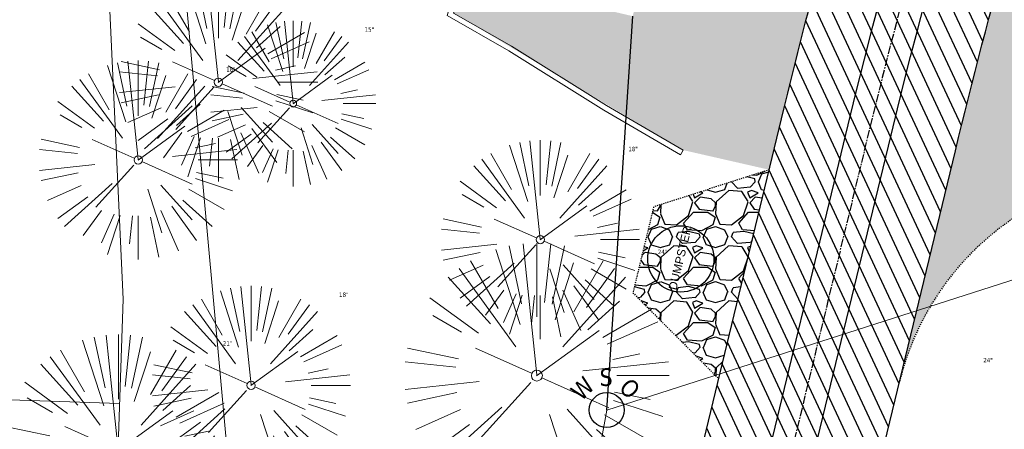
# Model space of a CAD drawing. Header units: feet. Extents: x 1134296 to 1140710, y 647902 to 649877.
# Tile 24 of 57: x 1134482 to 1134571, y 648863 to 648900. Entities that reach past the tile are written whole.
import ezdxf
from ezdxf.enums import TextEntityAlignment as Align
from ezdxf.lldxf.tags import DXFTag

# ---------------------------------------------------------------- set-up
doc = ezdxf.new("R2010")
doc.units = ezdxf.units.FT
doc.header["$MEASUREMENT"] = 0
doc.linetypes.add('CENTER2', pattern=[1.125, 0.75, -0.125, 0.125, -0.125])
doc.linetypes.add('RAD', pattern=[0.13, 0.08, -0.05])
for name, color, linetype in [('-HARDWARE', 7, 'Continuous'), ('C-PRKG-ASPH', 8, 'Continuous'), ('C-PRKG-GRVL', 8, 'Continuous'), ('C-ROAD-ASPHALT', 1, 'Continuous'), ('C-ROAD-CNTR', 1, 'CENTER2'), ('C-ROAD-GRVL', 1, 'RAD'), ('C-SWLK-GRVL', 6, 'RAD'), ('C-SWLK-GRVL-PATT', 8, 'Continuous'), ('C-UTIL-WATER-MEP', 7, 'WATER (.5x)'), ('G-XREF', 7, 'Continuous'), ('V-UTIL-WATR-STRC', 8, 'Continuous')]:
    doc.layers.add(name, color=color, linetype=linetype)
for name, color, linetype, lineweight in [('V-SITE-VEGE', 55, 'Continuous', 18), ('V-SITE-VEGE-TEXT', 8, 'Continuous', 18), ('V-SITE-WALL', 8, 'Continuous', 18), ('V-UTIL-POWR-LINE-UNDR', 8, 'EXIST_PROP POWER UNDERGROUND LINE 1', 15), ('V-UTIL-WATR-LINE', 8, 'WATER', 15)]:
    doc.layers.add(name, color=color, linetype=linetype, lineweight=lineweight)
doc.styles.add('Arial', font='arial.ttf')
doc.styles.add('SEI-Dim & Leader', font='tahoma.ttf')
doc.styles.get("Standard").update_dxf_attribs({"font": 'arial.ttf'})
tags = doc.linetypes.add('EXIST_PROP POWER UNDERGROUND LINE 1', pattern='A,1.5,-0.2,["P-UG",Standard,S=0.08,R=0,X=-0.1,Y=-0.04],-0.3', length=2).pattern_tags.tags
tags[6] = DXFTag(74, 10)
tags = doc.linetypes.add('WATER', pattern='A,1.5,-0.2,["W",Standard,S=0.08,R=0,X=-0.1,Y=-0.04],-0.05', length=1.75).pattern_tags.tags
tags[6] = DXFTag(74, 10)
tags = doc.linetypes.add('WATER (.5x)', pattern='A,0.75,-0.2,["W",Standard,S=0.08,R=0,X=-0.1,Y=-0.04],-0.05', length=1).pattern_tags.tags
tags[6] = DXFTag(74, 10)
pattern_1 = [(228.012787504, (3.6, 5), (-40.00000000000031, -45.00000000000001), [0.67268, -66.5954402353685]), (184.969740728, (3.15, 4.5), (59.99999999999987, 5.000000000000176), [1.15434, -114.27962380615]), (132.510447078, (2, 4.4), (50.00000000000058, -54.99999999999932), [0.8139400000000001, -80.5801629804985]), (267.273689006, (0.05, 3.15), (5.000000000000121, 100.0000000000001), [1.05119, -104.067790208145]), (292.833654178, (0, 2.1), (-24.99999999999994, 60.00000000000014), [1.030775, -102.0468656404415]), (357.273689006, (0.4, 1.15), (-100.0000000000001, 5.000000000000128), [1.05119, -104.067790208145]), (37.6942404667, (1.45, 1.1), (-64.99999999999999, -49.99999999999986), [1.390145, -137.62424274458]), (72.2553283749, (2.55, 1.95), (35.00000000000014, 110), [1.31244, -129.9316074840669]), (121.429565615, (2.95, 3.2), (-40.0000000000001, 64.99999999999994), [1.05475, -104.420365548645]), (175.236358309, (2.4, 4.1), (54.99999999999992, -5.00000000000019), [1.20416, -59.0038128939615]), (222.397437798, (1.2, 4.2), (-59.99999999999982, -54.99999999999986), [1.55724, -154.1668750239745]), (138.814074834, (5, 3.1), (-35.00000000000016, 30), [0.5315049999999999, -52.61922406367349]), (171.46923439, (4.600000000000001, 3.45), (64.99999999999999, -9.999999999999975), [1.011185, -100.107557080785]), (225, (3.6, 3.6), (-5.551115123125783e-16, -4.999999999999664), [0.707105, -6.3639628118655]), (203.198590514, (3.25, 4.2), (24.99999999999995, 9.999999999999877), [0.38079, -37.6980755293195]), (291.801409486, (2.9, 4.050000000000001), (-4.99999999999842, 15.00000000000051), [0.538515, -26.3873090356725]), (30.96375653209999, (3.1, 3.55), (15.00000000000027, 9.999999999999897), [0.874645, -28.2801144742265]), (161.565051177, (3.85, 4), (10.00000000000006, -4.999999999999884), [0.632455, -15.178933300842]), (16.389540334, (0, 4.050000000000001), (49.99999999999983, 15.00000000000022), [0.886, -87.714225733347]), (70.3461759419, (0.8500000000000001, 4.3), (-20.0000000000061, -55.00000000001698), [0.7433049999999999, -73.58703873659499]), (293.198590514, (3.85, 5), (-9.999999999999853, 24.99999999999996), [0.761575, -37.3172905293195]), (343.610459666, (4.149999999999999, 4.3), (-49.99999999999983, 15.00000000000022), [0.8859999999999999, -87.71422573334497]), (339.44395478, (0, 0.95), (-25.00000000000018, 10.00000000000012), [0.8543999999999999, -41.86561872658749]), (294.775140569, (0.8, 0.65), (-25.00000000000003, 55.00000000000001), [0.71589, -70.87321531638]), (66.8014094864, (3.9, 0), (9.999999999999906, 24.99999999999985), [0.761575, -37.3172905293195]), (17.3540246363, (4.2, 0.7000000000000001), (-64.99999999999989, -19.99999999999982), [0.838155, -82.97711807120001]), (69.44395478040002, (1.45, 0), (-10.00000000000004, -24.99999999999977), [0.4272, -42.29281872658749]), (101.309932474, (3.6, 0), (-4.999999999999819, 20.00000000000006), [0.25495, -25.240147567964]), (165.963756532, (3.55, 0.25), (14.99999999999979, -5.000000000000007), [1.030775, -19.5847531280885]), (186.009005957, (2.55, 0.5), (50.00000000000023, 4.999999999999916), [0.9552499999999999, -94.56961587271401]), (303.690067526, (3.1, 3.1), (-4.999999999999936, 9.999999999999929), [0.7211099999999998, -17.30664637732]), (353.157226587, (3.5, 2.5), (85.00000000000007, -10.00000000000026), [1.25897, -124.6378131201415]), (60.9453959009, (4.75, 2.35), (-19.99999999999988, -34.99999999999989), [0.51478, -50.963370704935]), (90, (5, 2.8), (-4.999999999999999, 5), [0.3, -4.699999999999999]), (120.256437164, (2.45, 0.65), (20.00000000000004, -35.00000000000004), [0.69462, -68.76759994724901]), (48.01278750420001, (2.1, 1.25), (40, 44.99999999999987), [1.34536, -65.92276023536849]), (0, (3, 2.25), (5, 5), [1.3, -3.7]), (325.3048464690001, (4.3, 2.25), (50.0000000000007, -34.99999999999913), [0.7905699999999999, -78.26637150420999]), (254.054604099, (4.95, 1.8), (-5.000000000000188, -20.00000000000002), [0.72801, -35.6725394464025]), (207.645975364, (4.75, 1.1), (-94.99999999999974, -50.00000000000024), [1.185325, -117.347370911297]), (175.42607874, (3.7, 0.55), (-64.99999999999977, 5.000000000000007), [1.253995, -124.1453670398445])]

# ---------------------------------------------------------------- blocks, each defined once
blk = doc.blocks.new('V-UTIL-WATR-Water Shutoff')
blk.add_circle((0, 0), 0.03999999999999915)
at = {"style": 'SEI-Dim & Leader'}
blk.add_text('S', height=0.04, dxfattribs=at).set_placement((-0.001441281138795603, 0.05518861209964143), align=Align.CENTER)
for s, rotation, p in [('W', 45, (-0.04144128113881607, 0.03518861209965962)), ('O', 315, (0.03855871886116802, 0.03518861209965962))]:
    blk.add_text(s, height=0.04, rotation=rotation, dxfattribs=at).set_placement(p, align=Align.CENTER)
blk = doc.blocks.new('*U847', base_point=(1134535.172, 648864.348))
at = {"xscale": 39.73102651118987, "yscale": 39.73102651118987, "zscale": 39.73102651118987}
blk.add_blockref('V-UTIL-WATR-Water Shutoff', (1134535.172, 648864.348), dxfattribs=at)
blk = doc.blocks.new('*U900', base_point=(1134535.172, 648864.348))
at = {"xscale": 39.73102651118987, "yscale": 39.73102651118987, "zscale": 39.73102651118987}
blk.add_blockref('V-UTIL-WATR-Water Shutoff', (1134535.172, 648864.348), dxfattribs=at)
blk = doc.blocks.new('V-SITE-VEGE-Coniferious Tree 2')
at = {"color": 0, "linetype": 'ByBlock'}
for p, q in [((-0.0574950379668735, 0.2703678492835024), (-0.1039851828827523, 0.4890788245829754)), ((-0.0003172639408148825, 0.0025937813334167), (-0.05229705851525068, 0.4972664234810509)), ((-3.601054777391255e-05, 0.2219193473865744), (-3.601054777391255e-05, 0.5000060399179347)), ((0.02890183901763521, 0.2753366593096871), (0.05222503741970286, 0.4972664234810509)), ((0.0571938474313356, 0.2692740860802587), (0.1039131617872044, 0.4890788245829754)), ((-0.06264093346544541, 0.1926377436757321), (-0.1545378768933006, 0.4755369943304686)), ((-0.1460065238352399, 0.2528363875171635), (-0.2500390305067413, 0.4330260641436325)), ((0.06850648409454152, 0.2109817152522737), (0.1382469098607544, 0.425630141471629)), ((0.139142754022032, 0.2410654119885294), (0.2499670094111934, 0.4330260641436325)), ((-0.07913071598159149, 0.1088658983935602), (-0.2939353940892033, 0.4045257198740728)), ((0.1868724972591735, 0.2572635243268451), (0.2938633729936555, 0.4045257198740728)), ((-0.1756943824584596, 0.1950752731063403), (-0.3346129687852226, 0.3715878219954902)), ((0.09777767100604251, 0.108636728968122), (0.3345409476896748, 0.3715878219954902)), ((-0.2201011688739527, 0.1598873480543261), (-0.4045617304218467, 0.2938993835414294)), ((0.1919663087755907, 0.1728666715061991), (0.3115823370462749, 0.2805763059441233)), ((-0.2844040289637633, 0.1641894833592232), (-0.393144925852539, 0.2269610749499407)), ((0.2487690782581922, 0.143647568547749), (0.4329900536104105, 0.2500030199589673)), ((0.2658942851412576, 0.1183972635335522), (0.4567507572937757, 0.2033670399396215)), ((-0.0009318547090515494, -0.0006770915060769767), (0.2349564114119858, 0.1707208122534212)), ((-0.2961437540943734, 0.06292784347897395), (-0.4891148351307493, 0.1039491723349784)), ((-0.01992166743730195, 0.008854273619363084), (-0.2318825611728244, 0.1032199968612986)), ((0.2872695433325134, 0.06106323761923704), (0.3884790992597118, 0.08257391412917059)), ((-0.3060292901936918, 0.03215663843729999), (-0.4973024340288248, 0.05226104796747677)), ((0.173080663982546, 0.01818771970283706), (0.497230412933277, 0.05226104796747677)), ((0.3024988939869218, 0), (0.4999700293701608, 0)), ((-0.2182782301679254, -0.02292736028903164), (-0.4973024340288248, -0.05226104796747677)), ((-0.02300503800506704, -0.02554197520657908), (-0.2137781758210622, -0.2373882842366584)), ((0.01849546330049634, -0.008260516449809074), (0.2719985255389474, -0.1211160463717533)), ((-0.302185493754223, -0.0642195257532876), (-0.4891148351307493, -0.1039491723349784)), ((0.2936342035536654, -0.06241742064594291), (0.4274066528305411, -0.09084484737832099)), ((0.2891445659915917, -0.09395946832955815), (0.4755009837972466, -0.1545018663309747)), ((-0.2881436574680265, -0.1282723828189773), (-0.4568227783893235, -0.2033670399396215)), ((-0.1320480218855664, -0.1188660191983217), (-0.3716238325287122, -0.3345769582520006)), ((0.04781873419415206, -0.1473038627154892), (0.1192466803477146, -0.3671294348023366)), ((0.1143820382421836, -0.1271057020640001), (0.2718110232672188, -0.301920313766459)), ((0.2555295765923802, -0.1475434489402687), (0.4329900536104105, -0.2500030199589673)), ((-0.254528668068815, -0.1848980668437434), (-0.4045617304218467, -0.2938993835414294)), ((0.2253521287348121, -0.2029399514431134), (0.3715518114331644, -0.3345769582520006)), ((-0.1842986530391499, -0.2536176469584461), (-0.2766747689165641, -0.3807650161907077)), ((0.1131111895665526, -0.2541280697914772), (0.2033310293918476, -0.4567867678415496)), ((0.1688618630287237, -0.2324611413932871), (0.2938633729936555, -0.4045257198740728)), ((-0.1213812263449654, -0.2725449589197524), (-0.1855903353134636, -0.4167758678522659)), ((-0.09098502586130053, -0.2799408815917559), (-0.1545378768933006, -0.4755369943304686)), ((-0.02966136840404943, -0.2817638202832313), (-0.04434904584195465, -0.4216092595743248)), ((-3.601054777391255e-05, -0.2817638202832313), (-3.601054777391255e-05, -0.5000060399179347)), ((0.06104806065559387, -0.2873055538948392), (0.1039131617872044, -0.4890788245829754))]:
    blk.add_line(p, q, dxfattribs=at)
blk.add_circle((-3.601054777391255e-05, 0), 0.02083358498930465)
blk = doc.blocks.new('C_XBASE-PACTOLA_02403811')
at = {"layer": 'V-SITE-WALL', "flags": 128}
blk.add_lwpolyline([(1134534.966387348, 648925.3558447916), (1134526.38641549, 648916.9091733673), (1134521.286832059, 648900.3121323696), (1134526.549206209, 648897.3166867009), (1134535.156112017, 648891.9301198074), (1134542.10752488, 648887.8942024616), (1134541.85647512, 648887.4617975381), (1134534.897887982, 648891.5018801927), (1134526.292793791, 648896.887313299), (1134520.691167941, 648900.0758676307), (1134525.945584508, 648917.1768266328), (1134534.615612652, 648925.7121552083)], close=True, dxfattribs=at)
at = {"layer": 'V-UTIL-POWR-LINE-UNDR', "flags": 128}
for points in [[(1134480.127728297, 648231.4910384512), (1134494.996471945, 648496.1691917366), (1134496.354631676, 648566.44434151), (1134464.634199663, 648641.5326281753), (1134459.677329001, 648691.5978201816), (1134473.792826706, 648747.2770438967), (1134487.668805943, 648772.8760612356), (1134492.621603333, 648802.5716343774), (1134496.091176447, 648841.0190152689), (1134500.796308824, 648860.3211453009), (1134494.587384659, 648928.3795930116), (1134495.610681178, 649027.1179445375), (1134495.955, 649106.737), (1134599.221251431, 649131.4978260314), (1134637.553107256, 649168.5421751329), (1134656.340245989, 649214.8847448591), (1134694.635392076, 649279.0850905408), (1134746.477990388, 649319.7325033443), (1134803.106029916, 649342.8457422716), (1134848.624546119, 649349.4784079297), (1134877.799434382, 649337.8966334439), (1134908.972639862, 649315.1325047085), (1134965.723883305, 649315.5318607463), (1135021.655, 649297.834), (1135074.570971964, 649267.2988659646), (1135109.814885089, 649210.9488559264), (1135119.855903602, 649164.3586520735), (1135144.601334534, 649102.1495441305)], [(1134473.064766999, 648231.4851816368), (1134478.456472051, 648413.8985310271), (1134486.335689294, 648507.9673143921), (1134488.00060163, 648563.7146524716), (1134458.971848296, 648637.4778226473), (1134452.334526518, 648694.363610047), (1134469.755962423, 648757.0102291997), (1134484.270288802, 648785.6038176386), (1134490.079328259, 648837.1034557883), (1134491.323436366, 648874.3994407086), (1134488.842662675, 648927.9953235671), (1134492.850503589, 649108.173474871)], [(1134443.143, 648866.544), (1134491.008135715, 648864.9473293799)]]:
    blk.add_lwpolyline(points, dxfattribs=at)
at = {"layer": 'V-UTIL-WATR-LINE', "flags": 128}
blk.add_lwpolyline([(1134591.097, 648882.276), (1134535.172, 648864.348), (1134533.85, 648857.053), (1134522.209554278, 648792.1098621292), (1134626.051242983, 648720.737395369), (1134717.163755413, 648725.1374681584), (1134753.653, 648734.572), (1134963.231, 648772.059), (1135008.674239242, 648766.4398010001)], dxfattribs=at)
at = {"layer": 'V-UTIL-WATR-STRC', "flags": 128}
blk.add_lwpolyline([(1134535.172, 648864.348), (1134537.526, 648900.026)], dxfattribs=at)
at = {"layer": 'V-SITE-VEGE'}
for p, xscale, yscale, zscale in [((1134499.968, 648894.043), 17.99978256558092, 17.99978256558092, 17.99978256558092), ((1134506.747, 648892.112), 14.99981880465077, 14.99981880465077, 14.99981880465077), ((1134492.701, 648887.003), 17.99978256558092, 17.99978256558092, 17.99978256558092), ((1134529.15, 648879.787), 17.99978256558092, 17.99978256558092, 17.99978256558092), ((1134502.931, 648866.59), 17.99978256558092, 17.99978256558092, 17.99978256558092), ((1134490.902, 648860.692), 20.99974632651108, 20.99974632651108, 20.99974632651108)]:
    blk.add_blockref('V-SITE-VEGE-Coniferious Tree 2', p, dxfattribs=dict(at, xscale=xscale, yscale=yscale, zscale=zscale))
at = {"layer": 'V-SITE-VEGE', "xscale": 23.99971008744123, "yscale": 23.99971008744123, "zscale": 23.99971008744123, "rotation": 8.537736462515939e-07}
blk.add_blockref('V-SITE-VEGE-Coniferious Tree 2', (1134528.835, 648867.475), dxfattribs=at)
at = {"layer": 'V-UTIL-WATR-STRC'}
for name in ['*U847', '*U900']:
    blk.add_blockref(name, (1134535.172, 648864.348), dxfattribs=at)
at = {"layer": 'V-UTIL-WATR-STRC', "xscale": 39.73102651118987, "yscale": 39.73102651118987, "zscale": 39.73102651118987}
blk.add_blockref('V-UTIL-WATR-Water Shutoff', (1134535.172, 648864.348), dxfattribs=at)
at = {"layer": 'V-SITE-VEGE-TEXT', "char_height": 0.4, "attachment_point": 7, "style": 'SEI-Dim & Leader'}
for s, insert in [('15"', (1134513.226453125, 648898.612)), ('18"', (1134500.67634375, 648895.003)), ('18"', (1134537.12534375, 648887.787)), ('24"', (1134539.802125, 648878.475)), ('18"', (1134510.90634375, 648874.59)), ('21"', (1134500.373234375, 648870.192)), ('24"', (1134569.307594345, 648868.6749999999))]:
    blk.add_mtext(s, dxfattribs=dict(at, insert=insert))
blk = doc.blocks.new('C_PBASE-PACTOLA_02403811')
at = {"layer": '-HARDWARE'}
blk.add_circle((1134541.883952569, 648878.0399625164), 2.999999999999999, dxfattribs=at)
at = {"layer": 'C-ROAD-ASPHALT'}
blk.add_lwpolyline([(1134633.649625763, 648994.1535019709), (1134723.234794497, 649000.6014174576, -0.3003133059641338), (1134907.703644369, 648897.0203221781), (1134943.5624042, 648827.4079753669, -0.2429416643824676), (1134943.472635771, 648735.6471404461, -0.01448214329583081), (1134938.281078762, 648725.8872446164), (1134902.771388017, 648660.9021647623, -0.1112368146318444), (1134861.541195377, 648614.0501326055), (1134757.483908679, 648538.5664206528, 0.1783965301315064), (1134706.299016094, 648462.144128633, -0.4786295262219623), (1134656.994557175, 648438.877100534, -0.1281532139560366), (1134626.710174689, 648464.732186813), (1134623.062749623, 648469.9579645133, -0.1042089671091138), (1134584.046954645, 648561.8052956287), (1134566.403948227, 648651.5934078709, -0.01381007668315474), (1134561.903038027, 648678.391101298), (1134552.825444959, 648743.3771249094, -0.09433329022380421), (1134558.209758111, 648852.4537669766), (1134566.77306571, 648887.8397463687, -0.03644235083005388), (1134590.864287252, 648962.9741265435, -0.2864198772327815)], format="xyb", close=True, dxfattribs=at)
blk.add_lwpolyline([(1134641.753924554, 648097.236757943, -0.04745863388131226), (1134675.306121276, 648187.2144013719, 0.3533595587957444), (1134666.801823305, 648223.938865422, -0.1061807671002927), (1134644.201008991, 648251.02779896), (1134637.908204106, 648263.0052472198), (1134624.340160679, 648241.5287128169), (1134586.209279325, 648314.1053565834), (1134596.832358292, 648319.6865924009, 0.4142135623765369), (1134601.03389425, 648333.1901880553), (1134601.03389425, 648333.1901880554, -0.272198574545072), (1134605.099853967, 648418.2428533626), (1134606.838864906, 648420.9012729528, -0.1021731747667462), (1134622.244871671, 648436.3835698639, 0.468797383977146), (1134623.08730174, 648444.0239125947, -0.03941359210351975), (1134613.58995056, 648455.5746915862), (1134609.942525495, 648460.8004692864, -0.1042089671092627), (1134568.347173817, 648558.7203512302), (1134550.704167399, 648648.5084634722, -0.01381007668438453), (1134546.056886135, 648676.177626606), (1134536.979293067, 648741.163650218, -0.0943332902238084), (1134542.658637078, 648856.2170945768), (1134551.221944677, 648891.6030739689, -0.01079874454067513), (1134557.394969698, 648914.8990641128)], format="xyb", dxfattribs=at)
at = {"layer": 'C-ROAD-CNTR', "flags": 128}
blk.add_lwpolyline([(1134682.815781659, 648422.2458494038), (1134669.21986276, 648425.8462855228, -0.1774687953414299), (1134620.150062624, 648460.1534391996), (1134616.502637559, 648465.3792168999, -0.1042089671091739), (1134576.197064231, 648560.2628234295), (1134558.554057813, 648650.0509356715, -0.01381007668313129), (1134553.979962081, 648677.2843639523), (1134544.902369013, 648742.2703875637, -0.09433329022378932), (1134550.434197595, 648854.3354307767), (1134558.997505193, 648889.7214101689, -0.1428635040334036), (1134712.374228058, 649156.8312964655), (1134786.199238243, 649227.8108874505, -0.04164346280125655), (1134812.006441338, 649248.7876063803), (1134833.030879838, 649263.1487701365, -0.2654684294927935), (1134926.96397912, 649270.7084407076), (1134949.260464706, 649260.2481514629, -0.03670103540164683), (1135013.162783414, 649224.3333579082), (1135075.321908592, 649183.1273199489, -0.3025232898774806), (1135105.389164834, 649111.5845632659), (1135099.687602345, 649081.8875520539, -0.04927264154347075), (1135094.100293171, 649063.036833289), (1135036.844839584, 648922.3955038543, -0.009218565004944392), (1135029.58001939, 648905.4517031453), (1134962.363987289, 648756.3352782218, -0.01915469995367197), (1134945.301367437, 648722.0511597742), (1134909.791676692, 648657.06607992, -0.111236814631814), (1134866.238656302, 648607.5744966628), (1134762.181369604, 648532.0907847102, 0.3229446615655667), (1134716.395894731, 648393.2215671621), (1134719.721086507, 648382.7059234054, -0.1714240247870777), (1134715.287797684, 648249.5554414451), (1134707.163513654, 648228.7837741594, -0.02272318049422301), (1134688.713657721, 648187.2766264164, 0.05045028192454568), (1134653.344169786, 648094.1277041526)], format="xyb", dxfattribs=at)
at = {"layer": 'C-ROAD-GRVL', "flags": 128}
blk.add_lwpolyline([(1134622.967656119, 648909.6471722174), (1134574.023876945, 648882.9411007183, 0.2115403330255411), (1134561.699824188, 648866.8756950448)], format="xyb", dxfattribs=at)
at = {"layer": 'C-SWLK-GRVL'}
blk.add_lwpolyline([(1134549.894702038, 648886.1185365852), (1134539.422848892, 648882.751001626), (1134537.541185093, 648874.9754411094), (1134545.31467479, 648867.1925844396)], dxfattribs=at)
at = {"layer": 'C-UTIL-WATER-MEP', "flags": 128}
for points in [[(1134713.292159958, 648416.2441137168), (1134669.731849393, 648427.7796426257, -0.1774687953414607), (1134621.79009064, 648461.2981261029), (1134618.142665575, 648466.5239038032, -0.1042089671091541), (1134578.159536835, 648560.6484414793), (1134560.516530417, 648650.4365537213, -0.01381007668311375), (1134555.960731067, 648677.5610482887), (1134546.883138, 648742.5470719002, -0.09433329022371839), (1134552.378087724, 648853.8650148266), (1134560.941395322, 648889.2509942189, -0.1428635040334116), (1134713.760384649, 649155.3895718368), (1134787.585394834, 649226.3691628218, -0.04164346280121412), (1134813.134525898, 649247.1361145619), (1134834.158964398, 649261.4972783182, -0.2654684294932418), (1134926.114524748, 649268.8977979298), (1134948.411010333, 649258.437508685, -0.03670103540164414), (1135012.057719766, 649222.6663743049), (1135074.216844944, 649181.4603363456, -0.302523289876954), (1135103.425036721, 649111.961658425), (1135097.723474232, 649082.264647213, -0.04927264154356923), (1135092.247911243, 649063.7909428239), (1135034.992457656, 648923.1496133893, -0.009218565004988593), (1135027.756696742, 648906.273587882), (1134960.540664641, 648757.1571629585, -0.01915469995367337), (1134943.546295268, 648723.0101809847), (1134908.036604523, 648658.0251011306, -0.1112368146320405), (1134865.064291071, 648609.1934056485), (1134761.007004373, 648533.7096936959, 0.1574684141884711), (1134714.965670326, 648470.6755079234, 0.1574684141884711)], [(1134709.845560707, 648413.0189530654), (1134668.707876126, 648423.9129284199, -0.1774687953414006), (1134618.510034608, 648459.0087522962), (1134614.862609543, 648464.2345299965, -0.1042089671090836), (1134574.234591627, 648559.8772053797), (1134556.591585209, 648649.6653176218, -0.01381007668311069), (1134551.999193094, 648677.0076796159), (1134542.921600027, 648741.9937032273, -0.09433329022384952), (1134548.490307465, 648854.8058467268), (1134557.053615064, 648890.191826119, -0.0889232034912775), (1134635.562402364, 649068.4731093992, -0.07678502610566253)]]:
    blk.add_lwpolyline(points, format="xyb", dxfattribs=at)
at = {"layer": '-HARDWARE', "insert": (1134540.755707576, 648875.3460319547), "char_height": 0.7499999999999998, "attachment_point": 1, "rotation": 76.39611750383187, "style": 'Arial'}
blk.add_mtext_dynamic_manual_height_columns('DUMPSTER', width=6.52807008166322, gutter_width=0.9999999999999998, heights=[0], dxfattribs=at)
blk = doc.blocks.new('C_PHTCH-PACTOLA_02403811')
at = {"layer": 'C-PRKG-ASPH'}
h = blk.add_hatch(dxfattribs=at)
h.set_pattern_fill('ANSI31', color=256, scale=10, angle=70)
h.set_pattern_definition([(115, (0, 0), (-1.132884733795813, -0.5282728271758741), [])])
edge = h.paths.add_edge_path(flags=16)
edge.add_arc((1135093.567290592, 648760.3570235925), 541.9999999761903, 143.5703577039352, 153.2664360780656, ccw=False)
edge.add_arc((1135093.567290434, 648760.3570237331), 541.9999997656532, 133.8742793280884, 143.5703577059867, ccw=False)
edge.add_line((1134717.918854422, 649151.0643979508), (1134791.743864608, 649222.0439889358))
edge.add_arc((1134924.814897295, 649083.6384245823), 191.9999999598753, 124.33581191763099, 133.8742793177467, ccw=False)
edge.add_line((1134816.518779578, 649242.1816391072), (1134837.543218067, 649256.5428028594))
edge.add_arc((1134886.614896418, 649184.7029087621), 87.00000000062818, 64.86660358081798, 124.33581191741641, ccw=False)
edge.add_line((1134923.566161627, 649263.4658695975), (1134945.862647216, 649253.0055803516))
edge.add_arc((1134736.896871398, 648807.5874571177), 491.9999999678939, 56.45911934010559, 64.86660355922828, ccw=False)
edge.add_line((1135008.742528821, 649217.6654234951), (1135070.901654, 649176.4593855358))
edge.add_arc((1135036.644680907, 649124.7828938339), 62.00000000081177, -10.868034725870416, 56.45911933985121, ccw=False)
edge.add_line((1135097.532652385, 649113.0929439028), (1135091.831089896, 649083.3959326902))
edge.add_arc((1135001.481196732, 649100.7423100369), 92.00000001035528, 337.8486329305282, 349.13196525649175, ccw=False)
edge.add_line((1135086.690765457, 649066.0532714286), (1135029.43531187, 648925.4119419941))
edge.add_arc((1134573.749357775, 649110.9228871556), 491.9999995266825, 335.73595333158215, 337.84863296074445, ccw=False)
edge.add_line((1135022.286728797, 648908.7392420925), (1134970.105907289, 648792.9779079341))
edge.add_line((1134970.105907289, 648792.9779079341), (1134955.070696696, 648759.622817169))
edge.add_arc((1134506.533324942, 648961.8064625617), 492.0000003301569, 331.3465562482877, 335.7359533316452, ccw=False)
edge.add_line((1134938.281078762, 648725.8872446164), (1134902.771388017, 648660.9021647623))
edge.add_arc((1134778.161263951, 648728.9926705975), 142.0000000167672, 305.95733191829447, 331.34655630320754, ccw=False)
edge.add_line((1134861.541195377, 648614.0501326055), (1134757.483908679, 648538.5664206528))
edge.add_arc((1134835.579196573, 648430.9089730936), 133.0000000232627, 125.9573319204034, 166.4171722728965)
edge.add_arc((1134672.277915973, 648470.363906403), 35.00000000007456, 244.10855969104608, 346.41717227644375, ccw=False)
edge.add_arc((1134691.461854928, 648509.9128519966), 78.95614352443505, 214.9055155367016, 244.1168481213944, ccw=False)
edge.add_line((1134626.710174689, 648464.732186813), (1134623.062749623, 648469.9579645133))
edge.add_arc((1134821.506139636, 648608.4650796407), 241.9999999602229, 191.1167612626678, 214.9138039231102, ccw=False)
edge.add_line((1134584.046954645, 648561.8052956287), (1134566.403948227, 648651.5934078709))
edge.add_arc((1135049.172208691, 648746.4554480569), 491.9999999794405, 187.9519260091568, 191.1167612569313, ccw=False)
edge.add_line((1134561.903038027, 648678.391101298), (1134552.825444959, 648743.3771249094))
edge.add_arc((1134842.017716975, 648783.7730382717), 292.0000000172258, 166.3961174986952, 187.9519260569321, ccw=False)
edge.add_line((1134558.209758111, 648852.4537669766), (1134566.77306571, 648887.8397463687))
edge.add_arc((1135093.567290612, 648760.357023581), 542.0000000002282, 158.0478401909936, 166.396117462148, ccw=False)
edge.add_arc((1135093.567290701, 648760.357023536), 542.0000000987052, 153.2664360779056, 158.0478401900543, ccw=False)
edge = h.paths.add_edge_path()
edge.add_line((1134664.934415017, 648091.0186503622), (1134641.753924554, 648097.236757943))
edge.add_arc((1135131.441785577, 647965.8792352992), 506.9999999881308, 154.1154939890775, 164.9840567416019, ccw=False)
edge.add_arc((1135131.44177555, 647965.8792402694), 506.9999887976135, 153.4314984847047, 154.115493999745, ccw=False)
edge.add_arc((1134241.513528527, 648410.9103548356), 488.0000000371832, 333.4314984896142, 338.6383717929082)
edge.add_line((1134695.987914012, 648233.1548120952), (1134704.112198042, 648253.9264793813))
edge.add_arc((1134529.027803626, 648322.4060737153), 188.0000000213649, 338.6383717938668, 377.1954705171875)
edge.add_arc((1134651.306425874, 648360.2470375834), 60.00000000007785, 17.1954705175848, 74.97265706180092)
edge.add_line((1134666.863224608, 648418.1951696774), (1134661.500576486, 648419.8056636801))
edge.add_arc((1134691.489318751, 648509.9450223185), 94.99699278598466, 223.9418846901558, 251.5980721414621, ccw=False)
edge.add_arc((1134691.535842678, 648509.9839590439), 95.05751145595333, 214.9165962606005, 223.9393241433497, ccw=False)
edge.add_line((1134613.590003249, 648455.5746160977), (1134609.942525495, 648460.8004692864))
edge.add_arc((1134821.506139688, 648608.4650796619), 258.0000000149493, 191.1167612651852, 214.9138039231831, ccw=False)
edge.add_line((1134568.347173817, 648558.7203512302), (1134550.704167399, 648648.5084634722))
edge.add_arc((1135049.172208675, 648746.4554480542), 507.9999999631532, 187.9519260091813, 191.1167612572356, ccw=False)
edge.add_line((1134546.056886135, 648676.177626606), (1134536.979293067, 648741.163650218))
edge.add_arc((1134842.01771694, 648783.7730382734), 307.9999999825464, 166.3961174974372, 187.9519260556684, ccw=False)
edge.add_line((1134542.658637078, 648856.2170945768), (1134551.221944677, 648891.6030739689))
edge.add_arc((1135093.567290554, 648760.3570237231), 557.9999999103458, 163.9213237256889, 166.3961174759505, ccw=False)
edge.add_arc((1134538.177323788, 648920.4382053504), 19.99999999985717, 343.9213237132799, 402.7699397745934)
edge.add_line((1134552.859048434, 648934.0193305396), (1134533.446357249, 648955.005204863))
edge.add_arc((1135093.567290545, 648760.3570234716), 592.9783928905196, 146.0187423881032, 160.8370986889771, ccw=False)
edge.add_line((1134601.857481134, 649091.7855040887), (1134616.582948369, 649064.0343807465))
edge.add_arc((1134620.999668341, 649066.3780071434), 5.000000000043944, 207.9515834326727, 327.0740857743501)
edge.add_arc((1135093.567290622, 648760.3570235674), 558.0000000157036, 133.8742793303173, 147.0740857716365, ccw=False)
edge.add_line((1134706.829601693, 649162.5981949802), (1134780.654611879, 649233.5777859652))
edge.add_arc((1134924.814897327, 649083.6384245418), 208.0000000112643, 124.3358119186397, 133.8742793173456, ccw=False)
edge.add_line((1134807.494103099, 649255.3935736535), (1134828.518541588, 649269.7547374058))
edge.add_arc((1134886.614896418, 649184.7029087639), 102.9999999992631, 64.86660357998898, 124.33581191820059, ccw=False)
edge.add_line((1134930.361796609, 649277.9510118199), (1134952.658282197, 649267.4907225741))
edge.add_arc((1134736.896871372, 648807.5874570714), 508.0000000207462, 56.4591193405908, 64.86660355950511, ccw=False)
edge.add_line((1135017.583038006, 649231.0012923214), (1135079.742163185, 649189.7952543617))
edge.add_arc((1135036.644680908, 649124.782893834), 77.99999999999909, -10.868034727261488, 56.45911934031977, ccw=False)
edge.add_line((1135113.245677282, 649110.0761826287), (1135107.544114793, 649080.3791714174))
edge.add_arc((1135001.481196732, 649100.7423100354), 108.0000000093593, 337.84863293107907, 349.131965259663, ccw=False)
edge.add_line((1135101.509820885, 649060.0203951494), (1135044.254367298, 648919.3790657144))
edge.add_arc((1134573.749357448, 649110.9228872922), 507.9999998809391, 335.7359533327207, 337.84863295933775, ccw=False)
edge.add_line((1135036.873309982, 648902.1641641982), (1134969.657277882, 648753.0477392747))
edge.add_arc((1134506.53332524, 648961.8064624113), 507.9999999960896, 331.346556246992, 335.73595333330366, ccw=False)
edge.add_line((1134952.321656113, 648718.215074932), (1134916.811965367, 648653.2299950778))
edge.add_arc((1134778.161263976, 648728.9926705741), 157.9999999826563, 305.9573319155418, 331.3465563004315, ccw=False)
edge.add_line((1134870.936117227, 648601.0988607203), (1134766.878830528, 648525.6151487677))
edge.add_arc((1134835.579196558, 648430.9089731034), 117.0000000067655, 125.9573319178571, 162.264860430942)
edge.add_arc((1134752.713885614, 648457.4106757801), 29.99999999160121, 162.264860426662, 196.8024120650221)
edge.add_arc((1134835.579196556, 648430.9089731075), 113.0000000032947, 170.9217318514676, 197.5476736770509)
edge.add_line((1134727.837491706, 648396.8395581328), (1134731.162683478, 648386.3239143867))
edge.add_arc((1134529.027802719, 648322.4060734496), 212.0000009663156, 11.340079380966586, 17.54767372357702, ccw=False)
edge.add_arc((1134529.055568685, 648322.403813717), 211.9732215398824, -20.64909134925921, 11.342153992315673, ccw=False)
edge.add_arc((1134759.869013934, 648235.3149369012), 34.72371615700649, 159.1871917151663, 239.4135572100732)
edge.add_line((1134742.200276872, 648205.422593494), (1134709.513, 648185.696))
edge.add_line((1134709.513, 648185.696), (1134698.996135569, 648181.0065459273))
edge.add_arc((1135131.441785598, 647965.8792352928), 483.0000000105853, 153.5511843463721, 164.9840567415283)
at = {"layer": 'C-PRKG-GRVL'}
h = blk.add_hatch(dxfattribs=at)
h.set_pattern_fill('AR-SAND', color=256)
h.set_pattern_definition([(37.50000000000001, (0, 0), (-0.06299335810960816, 1.926823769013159), [0, -1.52, 0, -1.7, 0, -1.625]), (7.499999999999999, (0, 0), (1.769776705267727, 2.82214606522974), [0, -0.82, 0, -1.37, 0, -0.525]), (327.5, (-1.23, 0), (3.114141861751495, 0.005659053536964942), [0, -0.5, 0, -1.8, 0, -2.35]), (317.5, (-1.23, 0), (3.006126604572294, 0.8776755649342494), [0, -0.25, 0, -1.18, 0, -1.35])])
edge = h.paths.add_edge_path()
edge.add_line((1134574.023876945, 648882.9411007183), (1134622.967656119, 648909.6471722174))
edge.add_line((1134622.967656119, 648909.6471722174), (1134615.303928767, 648923.6923594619))
edge.add_line((1134615.303928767, 648923.6923594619), (1134577.776944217, 648903.2158381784))
edge.add_arc((1134575.861012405, 648906.7271349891), 4.000000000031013, 164.2129116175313, 298.6189981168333, ccw=False)
edge.add_arc((1135093.567282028, 648760.3570260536), 541.9999910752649, 164.2129116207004, 166.3961175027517)
edge.add_line((1134566.77306571, 648887.8397463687), (1134561.699824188, 648866.8756950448))
edge.add_arc((1134585.998450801, 648860.9954956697), 24.99999999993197, 118.61899820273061, 166.3961174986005, ccw=False)
at = {"layer": 'C-SWLK-GRVL-PATT'}
h = blk.add_hatch(dxfattribs=at)
h.set_pattern_fill('GRAVEL', color=256, scale=5)
h.set_pattern_definition(pattern_1)
edge = h.paths.add_edge_path(flags=16)
edge.add_arc((1134548.490387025, 649097.0318955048), 40.99999999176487, 248.796184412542, 254.9838623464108)
edge.add_line((1134537.86765222, 649057.4319270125), (1134546.132100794, 649055.2149796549))
edge.add_arc((1134546.909374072, 649058.112538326), 3.000000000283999, 254.9838623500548, 343.3819296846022)
edge.add_line((1134549.784071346, 649057.2545665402), (1134550.337651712, 649058.3434381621))
edge.add_arc((1134536.966462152, 649065.141326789), 15.00000000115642, 333.0512984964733, 411.0980064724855)
edge.add_arc((1134609.185327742, 649154.6367762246), 100.0000000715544, 220.8114317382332, 231.0980064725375, ccw=False)
edge.add_line((1134533.498860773, 649089.2796134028), (1134521.882953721, 649102.7313442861))
edge.add_arc((1134499.177013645, 649083.1241954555), 30.00000000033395, 40.81143173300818, 146.0651440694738)
edge.add_line((1134474.286828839, 649099.8716937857), (1134453.759212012, 649069.3634849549))
edge.add_arc((1134536.7264947, 649013.5384905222), 100.0000000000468, 146.065144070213, 183.5699678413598)
edge.add_line((1134436.920544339, 649007.3117520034), (1134439.167762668, 648971.2919705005))
edge.add_arc((1134459.128952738, 648972.5373182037), 19.99999999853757, 183.5699678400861, 214.657273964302)
edge.add_arc((1134426.226219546, 648949.7906668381), 19.99999999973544, -21.49407086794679, 34.65727396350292, ccw=False)
edge.add_line((1134444.835329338, 648942.4625679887), (1134443.399896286, 648938.8174027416))
edge.add_arc((1134452.704451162, 648935.1533533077), 9.999999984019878, 158.5059290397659, 247.8634065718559)
edge.add_line((1134448.93629179, 648925.8904717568), (1134482.502472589, 648912.2356799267))
edge.add_arc((1134486.270631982, 648921.4985614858), 9.999999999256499, 247.8634064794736, 321.8644980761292)
edge.add_line((1134494.136157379, 648915.3233278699), (1134501.197764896, 648924.3178464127))
edge.add_arc((1134540.525391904, 648893.4416783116), 50.00000002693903, 132.7699397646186, 141.8644980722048, ccw=False)
edge.add_line((1134506.572578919, 648930.1459899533), (1134521.070339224, 648943.5569414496))
edge.add_arc((1134504.093932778, 648961.9090972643), 24.99999997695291, 312.7699396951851, 341.1234729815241)
edge.add_arc((1135093.567282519, 648760.3570264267), 597.978384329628, 157.575895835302, 161.1234729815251, ccw=False)
edge.add_arc((1134536.182724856, 648990.3687366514), 4.99999999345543, 337.5758958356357, 399.4769718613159)
edge.add_line((1134540.042125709, 648993.5475768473), (1134535.556339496, 648998.9937289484))
edge.add_arc((1134531.696938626, 648995.8148887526), 5.000000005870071, 39.47697174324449, 129.4769716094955)
edge.add_line((1134528.51809844, 648999.6742896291), (1134515.801917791, 648989.2004602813))
edge.add_line((1134515.801917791, 648989.2004602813), (1134511.293630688, 648990.6693089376))
edge.add_line((1134511.293630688, 648990.6693089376), (1134527.518786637, 649004.0333463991))
edge.add_arc((1134525.611482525, 649006.3489869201), 3.000000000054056, 309.4769716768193, 399.4769716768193)
edge.add_line((1134527.927123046, 649008.2562910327), (1134522.621097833, 649014.6982878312))
edge.add_arc((1134511.042895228, 649005.1617672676), 15.00000000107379, 39.47697167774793, 71.57860019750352)
edge.add_line((1134515.782946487, 649019.393138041), (1134513.264941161, 649020.2318115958))
edge.add_line((1134513.264941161, 649020.2318115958), (1134514.528954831, 649024.0268438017))
edge.add_line((1134514.528954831, 649024.0268438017), (1134517.046960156, 649023.188170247))
edge.add_arc((1134511.042895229, 649005.1617672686), 18.99999999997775, 39.47697167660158, 71.57860019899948, ccw=False)
edge.add_line((1134525.708618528, 649017.2413599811), (1134538.525775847, 649001.6801662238))
edge.add_arc((1134542.385176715, 649004.8590064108), 4.999999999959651, 219.4769716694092, 336.078134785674)
edge.add_arc((1135093.567291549, 648760.3570231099), 597.9783939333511, 152.1483058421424, 156.0781347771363, ccw=False)
edge.add_arc((1134560.438019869, 649042.0592120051), 4.999999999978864, 332.1483058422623, 434.9838623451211)
edge.add_line((1134561.733475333, 649046.8884764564), (1134536.831287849, 649053.5685154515))
edge.add_arc((1134548.490387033, 649097.0318955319), 45.00000002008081, 248.7961844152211, 254.9838623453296, ccw=False)
edge.add_line((1134532.214487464, 649055.0784082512), (1134533.661234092, 649058.8076071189))
edge = h.paths.add_edge_path()
edge.add_line((1134601.857481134, 649091.7855040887), (1134597.711378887, 649094.5801124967))
edge.add_arc((1135093.567290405, 648760.3570236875), 597.9783926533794, 146.0187423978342, 150.7800618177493)
edge.add_arc((1134567.17752859, 649055.0383738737), 5.286670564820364, 257.3645220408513, 328.39940210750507, ccw=False)
edge.add_line((1134566.021082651, 649049.8797385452), (1134558.179472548, 649051.9832590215))
edge.add_arc((1134559.47492801, 649056.8125234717), 4.999999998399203, 159.6940240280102, 254.9838623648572, ccw=False)
edge.add_arc((1134536.966462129, 649065.1413267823), 19.00000002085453, 339.6940240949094, 411.0980064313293)
edge.add_arc((1134609.185327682, 649154.6367761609), 95.99999998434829, 220.8114317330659, 231.0980064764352, ccw=False)
edge.add_line((1134536.52631945, 649091.8938999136), (1134524.910412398, 649105.3456307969))
edge.add_arc((1134499.177013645, 649083.1241954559), 33.99999999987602, 40.811431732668, 112.67770225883)
edge.add_arc((1134484.911775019, 649117.2636589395), 3.000000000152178, 228.8203477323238, 292.67770225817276, ccw=False)
edge.add_line((1134482.93650839, 649115.0057125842), (1134470.117493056, 649126.2198732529))
edge.add_line((1134470.117493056, 649126.2198732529), (1134467.483804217, 649123.2092781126))
edge.add_line((1134467.483804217, 649123.2092781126), (1134477.860940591, 649114.1312895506))
edge.add_arc((1134475.88567396, 649111.8733431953), 3.000000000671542, -50.98707642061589, 48.82034771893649, ccw=False)
edge.add_arc((1134499.177013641, 649083.1241954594), 33.99999999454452, 129.0129235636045, 146.0651440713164)
edge.add_line((1134470.968137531, 649102.104693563), (1134450.907684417, 649072.2907849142))
edge.add_arc((1134448.418665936, 649073.9655347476), 3.000000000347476, 250.8568652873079, 326.06514406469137, ccw=False)
edge.add_line((1134447.434878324, 649071.1314278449), (1134442.571547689, 649072.8196084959))
edge.add_arc((1134449.130131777, 649091.713654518), 20.00000000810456, 234.0626253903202, 250.8568652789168, ccw=False)
edge.add_line((1134437.392119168, 649075.5204750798), (1134428.464585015, 649081.9918112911))
edge.add_line((1134428.464585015, 649081.9918112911), (1134426.116982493, 649078.7531754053))
edge.add_line((1134426.116982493, 649078.7531754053), (1134435.044516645, 649072.2818391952))
edge.add_arc((1134449.130131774, 649091.713654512), 24.00000000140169, 234.0626253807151, 250.8568652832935)
edge.add_line((1134441.259830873, 649069.0407992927), (1134444.032547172, 649068.0783218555))
edge.add_arc((1134443.048759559, 649065.2442149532), 3.000000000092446, -28.89664176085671, 70.85686528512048, ccw=False)
edge.add_arc((1134536.726494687, 649013.5384905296), 103.9999999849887, 151.1033582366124, 161.2127055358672)
edge.add_arc((1134435.427379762, 649047.9984573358), 3.000000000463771, 257.0526530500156, 341.21270553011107, ccw=False)
edge.add_line((1134434.755213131, 649045.0747282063), (1134412.262785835, 649050.2457472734))
edge.add_arc((1134414.055230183, 649058.0423582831), 7.999999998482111, 236.9020541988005, 257.0526530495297, ccw=False)
edge.add_line((1134409.686654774, 649051.3404519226), (1134407.502367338, 649047.9894985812))
edge.add_arc((1134414.055230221, 649058.0423582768), 12.00000000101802, 236.9020555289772, 257.0526530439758)
edge.add_line((1134411.366563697, 649046.3474417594), (1134433.321365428, 649041.3000230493))
edge.add_arc((1134432.649198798, 649038.3762939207), 2.999999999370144, -13.422447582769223, 77.05265305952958, ccw=False)
edge.add_arc((1134536.726494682, 649013.5384905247), 103.9999999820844, 166.5775524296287, 179.7756991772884)
edge.add_arc((1134429.727314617, 649013.9573717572), 3.000000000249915, 271.95738677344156, 359.7756991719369, ccw=False)
edge.add_line((1134429.829783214, 649010.9591222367), (1134395.691993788, 649010.0690074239))
edge.add_line((1134395.691993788, 649010.0690074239), (1134406.987773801, 649006.1761351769))
edge.add_line((1134406.987773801, 649006.1761351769), (1134430.013276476, 649006.9630579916))
edge.add_arc((1134430.115745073, 649003.964808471), 3.000000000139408, 3.5699678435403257, 91.95738676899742, ccw=False)
edge.add_line((1134433.109923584, 649004.1516106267), (1134435.175524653, 648971.0429009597))
edge.add_arc((1134459.128952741, 648972.5373182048), 24.00000000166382, 183.5699678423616, 214.6572739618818)
edge.add_arc((1134426.226219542, 648949.7906668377), 16.00000000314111, -21.49407086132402, 34.65727395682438, ccw=False)
edge.add_line((1134441.11350738, 648943.9281877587), (1134439.678074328, 648940.2830225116))
edge.add_arc((1134452.704451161, 648935.1533533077), 13.9999999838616, 158.5059290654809, 247.8634065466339)
edge.add_line((1134447.429028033, 648922.1853191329), (1134456.136823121, 648918.642970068))
edge.add_arc((1134455.006375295, 648915.8641055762), 3.000000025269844, -18.388473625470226, 67.86340650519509, ccw=False)
edge.add_arc((1134475.883044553, 648908.9240263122), 19.00000041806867, 161.6115263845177, 190.4898903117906)
edge.add_line((1134457.200590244, 648905.4648476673), (1134457.839190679, 648902.0158719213))
edge.add_line((1134457.839190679, 648902.0158719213), (1134461.772338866, 648902.7441200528))
edge.add_line((1134461.772338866, 648902.7441200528), (1134461.133738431, 648906.1930957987))
edge.add_arc((1134475.883044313, 648908.9240263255), 15.00000018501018, 164.7466039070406, 190.4898904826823, ccw=False)
edge.add_arc((1134464.305783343, 648912.081087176), 2.999999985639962, 67.8634065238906, 164.7466039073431, ccw=False)
edge.add_line((1134465.436231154, 648914.8599516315), (1134480.995208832, 648908.5305273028))
edge.add_arc((1134486.270631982, 648921.498561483), 13.9999999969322, 247.8634064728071, 321.8644980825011)
edge.add_line((1134497.282367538, 648912.8532344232), (1134504.343975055, 648921.8477529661))
edge.add_arc((1134540.525391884, 648893.4416783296), 45.99999999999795, 132.7699397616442, 141.8644980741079, ccw=False)
edge.add_line((1134509.288803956, 648927.2096450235), (1134525.152399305, 648941.8840432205))
edge.add_arc((1134504.780711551, 648963.9066302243), 30.00000000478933, 312.7699396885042, 322.9315985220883)
edge.add_arc((1134531.909871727, 648943.412517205), 4.000000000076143, 42.76993976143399, 142.9315985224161, ccw=False)
edge.add_line((1134534.846216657, 648946.1287422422), (1134542.540399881, 648937.811030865))
edge.add_arc((1134539.604054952, 648935.0948058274), 3.999999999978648, -47.2300602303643, 42.7699397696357, ccw=False)
edge.add_line((1134542.320279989, 648932.1584608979), (1134526.38641549, 648916.9091733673))
edge.add_line((1134526.38641549, 648916.9091733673), (1134521.286832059, 648900.3121323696))
edge.add_line((1134521.286832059, 648900.3121323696), (1134542.10752488, 648887.8942024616))
edge.add_line((1134542.10752488, 648887.8942024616), (1134549.894702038, 648886.1185365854))
edge.add_line((1134549.894702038, 648886.1185365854), (1134551.221944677, 648891.6030739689))
edge.add_arc((1134959.072848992, 648795.1471716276), 419.1015404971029, 164.2193477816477, 166.6941415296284, ccw=False)
edge.add_arc((1134590.557581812, 649043.6190399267), 138.9217900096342, 253.02220341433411, 255.4969971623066, ccw=False)
edge.add_arc((1134576.143964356, 648903.9869904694), 27.0124622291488, 163.0222034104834, 165.4969971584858, ccw=False)
edge.add_arc((1134569.636619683, 648986.5937934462), 77.17846351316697, 253.02220341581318, 255.49699716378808, ccw=False)
edge.add_arc((1134629.291471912, 648891.5182768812), 84.89630986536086, 163.0222034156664, 165.4969971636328, ccw=False)
edge.add_arc((1134528.955099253, 648842.3151432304), 76.4283760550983, 73.0222034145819, 75.49699716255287, ccw=False)
edge.add_arc((1134577.236120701, 648907.9216800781), 27.02287450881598, 161.4316114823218, 163.9064052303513, ccw=False)
edge.add_arc((1134516.829655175, 648782.0317656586), 138.9217900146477, 73.02220341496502, 75.49699716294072, ccw=False)
edge.add_arc((1134538.177323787, 648920.4382053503), 20.00000000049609, 343.9213237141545, 402.7699397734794)
edge.add_line((1134552.859048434, 648934.0193305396), (1134533.44635728, 648955.0052048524))
edge.add_arc((1135093.567288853, 648760.3570244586), 592.9783909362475, 146.0187423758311, 160.8370987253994, ccw=False)
h.paths.add_polyline_path([(1134532.503592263, 648914.2486780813), (1134529.531, 648901.903), (1134537.526000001, 648900.0259999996), (1134540.366, 648911.821), (1134540.991, 648911.66), (1134541.145, 648912.168)], flags=16)
h = blk.add_hatch(dxfattribs=at)
h.set_pattern_fill('GRAVEL', color=256, scale=5)
h.set_pattern_definition(pattern_1)
h.paths.add_polyline_path([(1134545.31467479, 648867.1925844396), (1134537.541185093, 648874.9754411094), (1134539.422848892, 648882.751001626), (1134549.894702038, 648886.1185365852)])

msp = doc.modelspace()

# ---------------------------------------------------------------- block references
at = {"layer": 'G-XREF'}
for name in ['C_PBASE-PACTOLA_02403811', 'C_XBASE-PACTOLA_02403811', 'C_PHTCH-PACTOLA_02403811']:
    msp.add_blockref(name, (0, 0), dxfattribs=at)

doc.saveas('drawing.dxf')
